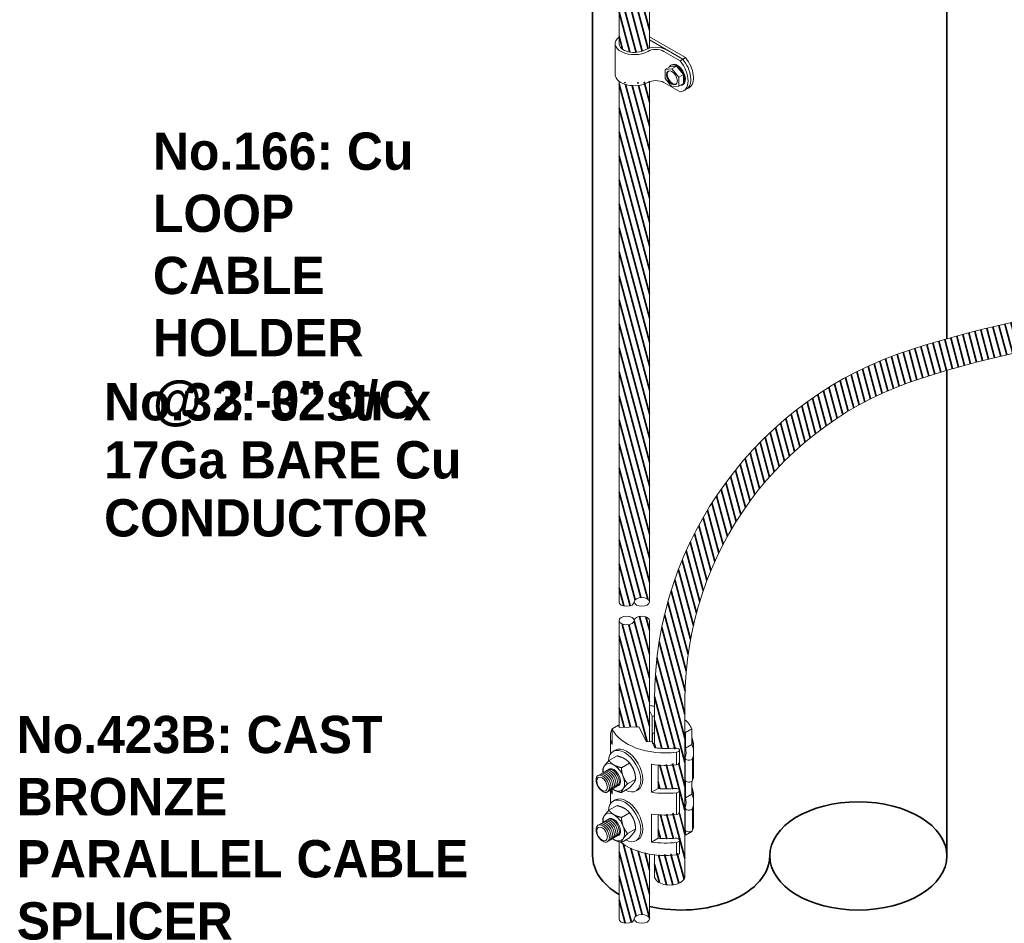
# Model space of a CAD drawing. Header units: inches. Extents: x 302 to 12790, y 497 to 13325.
# Tile 27 of 30: x 6972 to 7328, y 10692 to 11020. Entities that reach past the tile are written whole.
import ezdxf

# ---------------------------------------------------------------- set-up
doc = ezdxf.new("R2010")
doc.units = ezdxf.units.IN
doc.header["$MEASUREMENT"] = 0
doc.layers.add('E-DETL-MAST', color=253, linetype='Continuous', lineweight=35)
doc.styles.add('CIBT', font='cityb___.ttf')
pattern_1 = [(285, (-3480.381414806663, 7547.236209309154), (2.173333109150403, 0.5823428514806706), [])]

# ---------------------------------------------------------------- blocks, each defined once
blk = doc.blocks.new('207TS HEAD')
at = {"color": 0, "linetype": 'Continuous', "lineweight": 0, "extrusion": (3.885780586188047e-16, 0.81649658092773, 0.5773502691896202)}
for p, q in [((-4359.023462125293, 518.5383585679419), (-4360.242254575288, 517.0221601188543)), ((-4360.242254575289, 517.0221601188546), (-4359.389099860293, 516.5295910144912)), ((-4360.242254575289, 517.0221601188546), (-4360.242254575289, 515.3971035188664)), ((-4359.389099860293, 516.5295910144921), (-4358.170307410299, 518.0457894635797)), ((-4359.023462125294, 518.5383585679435), (-4358.170307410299, 518.0457894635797)), ((-4357.804669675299, 518.429500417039), (-4359.023462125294, 518.5383585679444)), ((-4358.170307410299, 518.0457894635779), (-4356.951514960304, 517.936931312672)), ((-4358.111161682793, 518.7749207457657), (-4357.989282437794, 518.7045537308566)), ((-4357.8046696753, 518.4295004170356), (-4356.951514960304, 517.936931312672)), ((-4356.951514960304, 517.936931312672), (-4356.951514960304, 516.3118747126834)), ((-4360.242254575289, 515.3971035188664), (-4359.389099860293, 514.9045344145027)), ((-4359.389099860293, 514.9045344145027), (-4359.389099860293, 516.5295910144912)), ((-4356.951514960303, 516.3118747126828), (-4358.170307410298, 514.7956762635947)), ((-4360.179521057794, 515.1924172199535), (-4360.057641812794, 515.1220502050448)), ((-4358.170307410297, 514.7956762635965), (-4359.389099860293, 514.9045344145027))]:
    blk.add_line(p, q, dxfattribs=at)
at = {"color": 0, "linetype": 'Continuous', "lineweight": 0}
for centre, major_axis, ratio, start_param, end_param in [((-4359.145341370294, 516.9836689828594), (1.034179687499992, 1.791251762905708), 0.5773502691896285, -3.392960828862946e-14, 0.7853981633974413), ((-4359.023462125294, 516.9133019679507), (1.034179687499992, 1.791251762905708), 0.5773502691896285, 5.905342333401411, 7.068583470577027), ((-4359.145341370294, 516.9836689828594), (1.034179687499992, 1.791251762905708), 0.5773502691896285, 0.7853981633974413, 3.141592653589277), ((-4359.023462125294, 516.9133019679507), (1.034179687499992, 1.791251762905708), 0.5773502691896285, 0.7853981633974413, 3.519435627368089), ((-4358.292186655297, 516.4910998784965), (0.6894531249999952, 1.194167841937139), 0.5773502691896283, 3.230096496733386, 6.194681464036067)]:
    blk.add_ellipse(centre, major_axis=major_axis, ratio=ratio, start_param=start_param, end_param=end_param, dxfattribs=at)
blk.add_ellipse((-4358.170307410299, 516.4207328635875), major_axis=(0.6894531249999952, 1.194167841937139), ratio=0.5773502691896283, dxfattribs=at)

msp = doc.modelspace()

# ---------------------------------------------------------------- hatches: boundary and pattern name
at = {"layer": 'E-DETL-MAST'}
h = msp.add_hatch(dxfattribs=at)
h.set_pattern_fill('ANSI31,_O', color=256, scale=17.99999999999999, angle=240)
h.set_pattern_definition(pattern_1)
edge = h.paths.add_edge_path()
edge.add_arc((7200.575132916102, 11033.33669493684), 2.250000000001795, 240.0000000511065, 248.9879163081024, ccw=False)
edge.add_line((7199.450132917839, 11031.38813777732), (7196.678018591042, 11032.98861872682))
edge.add_arc((7194.729461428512, 11025.71650438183), 7.528646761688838, 75.00000002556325, 104.9999999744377)
edge.add_line((7192.780904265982, 11032.98861872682), (7188.737112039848, 11035.32330325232))
edge.add_line((7188.737112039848, 11035.32330325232), (7188.737112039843, 11010.9478938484))
edge.add_ellipse((7194.25273703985, 11010.94789384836), major_axis=(-5.515624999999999, -3.612908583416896e-14), ratio=0.5773502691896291, start_angle=3.305329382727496e-14, end_angle=134.9999999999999)
edge.add_ellipse((7202.053008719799, 11006.44440489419), major_axis=(-5.515624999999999, -2.480047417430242e-14), ratio=0.577350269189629, start_angle=294.469800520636, end_angle=314.9999999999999, ccw=False)
edge.add_line((7199.768362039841, 11009.34282450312), (7199.768362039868, 11031.23630907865))
h = msp.add_hatch(dxfattribs=at)
h.set_pattern_fill('ANSI31,_O', color=256, scale=17.99999999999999, angle=240)
h.set_pattern_definition(pattern_1)
edge = h.paths.add_edge_path()
edge.add_ellipse((7202.053008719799, 10995.18568250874), major_axis=(4.136718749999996, 1.745218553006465e-14), ratio=0.5773502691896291, start_angle=123.5238979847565, end_angle=135)
edge.add_ellipse((7194.252737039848, 10999.68917146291), major_axis=(-6.894531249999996, -4.324774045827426e-14), ratio=0.5773502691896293, start_angle=36.86989764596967, end_angle=134.9999999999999, ccw=False)
edge.add_line((7188.737112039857, 10997.30083577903), (7188.737112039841, 10808.73859195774))
edge.add_ellipse((7191.494924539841, 10808.73859195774), major_axis=(-2.7578125, 1.11142865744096e-13), ratio=0.5773502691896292, start_angle=5.088887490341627e-14, end_angle=180)
edge.add_ellipse((7197.010549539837, 10808.73859195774), major_axis=(-2.7578125, -1.622747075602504e-14), ratio=0.5773502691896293, start_angle=180, end_angle=359.99999999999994, ccw=False)
edge.add_line((7199.768362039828, 10809.07767193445), (7199.768362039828, 10997.17673177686))
h = msp.add_hatch(dxfattribs=at)
h.set_pattern_fill('ANSI31,_O', color=256, scale=17.99999999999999, angle=240)
h.set_pattern_definition(pattern_1)
edge = h.paths.add_edge_path()
edge.add_arc((7334.826469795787, 10773.14895839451), 133.2357211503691, 107.5345085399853, 180)
edge.add_line((7201.590748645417, 10773.14895839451), (7201.590748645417, 10756.18308286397))
edge.add_line((7201.590748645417, 10756.18308286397), (7201.741883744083, 10755.89306039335))
edge.add_ellipse((7205.679452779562, 10765.63241175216), major_axis=(17.322509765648, -8.375470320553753e-11), ratio=0.5773502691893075, start_angle=256.8612844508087, end_angle=281.1097618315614)
edge.add_ellipse((7209.283012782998, 10755.03748661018), major_axis=(1.378906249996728, -6.666428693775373e-12), ratio=0.5773502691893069, start_angle=-1.3812950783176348e-11, end_angle=101.10976182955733, ccw=False)
edge.add_line((7210.661919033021, 10755.03748661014), (7210.661919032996, 10750.13642850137))
edge.add_ellipse((7209.283012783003, 10750.53399765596), major_axis=(1.378906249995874, -6.666505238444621e-12), ratio=0.5773502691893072, start_angle=281.1097618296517, end_angle=360.00000000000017, ccw=False)
edge.add_ellipse((7205.679452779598, 10761.12892279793), major_axis=(-20.08032226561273, 9.708767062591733e-11), ratio=0.5773502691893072, start_angle=81.97226515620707, end_angle=101.10976183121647, ccw=False)
edge.add_line((7202.875186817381, 10749.64915168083), (7202.875186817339, 10741.12683700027))
edge.add_ellipse((7205.679452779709, 10750.99607265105), major_axis=(-17.32250976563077, 8.375278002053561e-11), ratio=0.5773502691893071, start_angle=80.68363623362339, end_angle=101.1097618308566)
edge.add_ellipse((7209.283012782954, 10740.40114750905), major_axis=(1.378906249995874, -6.666505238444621e-12), ratio=0.5773502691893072, start_angle=-3.979039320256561e-13, end_angle=101.10976183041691, ccw=False)
edge.add_line((7210.66191903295, 10740.40114750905), (7210.66191903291, 10732.12247268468))
edge.add_ellipse((7209.283012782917, 10732.52004183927), major_axis=(1.378906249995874, -6.666505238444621e-12), ratio=0.5773502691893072, start_angle=281.10976182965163, end_angle=360.0000000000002, ccw=False)
edge.add_ellipse((7205.679452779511, 10743.11496698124), major_axis=(-20.08032226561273, 9.708767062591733e-11), ratio=0.5773502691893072, start_angle=81.97226515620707, end_angle=101.10976183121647, ccw=False)
edge.add_line((7202.875186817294, 10731.63519586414), (7202.875186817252, 10723.11288118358))
edge.add_ellipse((7205.679452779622, 10732.98211683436), major_axis=(-17.32250976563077, 8.375278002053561e-11), ratio=0.5773502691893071, start_angle=80.68363623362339, end_angle=101.1097618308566)
edge.add_ellipse((7209.283012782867, 10722.38719169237), major_axis=(1.378906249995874, -6.666505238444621e-12), ratio=0.5773502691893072, start_angle=-3.979039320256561e-13, end_angle=101.1097618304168, ccw=False)
edge.add_line((7210.661919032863, 10722.38719169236), (7210.661919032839, 10717.4861335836))
edge.add_ellipse((7209.283012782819, 10717.88370273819), major_axis=(1.378906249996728, -6.666428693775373e-12), ratio=0.5773502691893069, start_angle=281.10976183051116, end_angle=359.9999999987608, ccw=False)
edge.add_ellipse((7205.679452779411, 10728.47862788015), major_axis=(-20.08032226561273, 9.708767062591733e-11), ratio=0.5773502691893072, start_angle=78.2514218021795, end_angle=101.10976183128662, ccw=False)
edge.add_line((7201.590748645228, 10717.12812362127), (7201.590748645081, 10709.38582690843))
edge.add_ellipse((7207.106373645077, 10709.38582690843), major_axis=(-5.515624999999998, 2.666449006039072e-11), ratio=0.5773502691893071, start_angle=-1.526666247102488e-13, end_angle=180)
edge.add_line((7212.621998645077, 10709.3858269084), (7212.621998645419, 10773.14895839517))
edge.add_arc((7334.826469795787, 10773.14895839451), 122.2044711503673, 107.52432249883, 179.9999999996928, ccw=False)
edge.add_arc((7417.27579093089, 10517.53263352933), 390.7873086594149, 59.34576099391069, 107.7668250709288, ccw=False)
edge.add_line((7616.521048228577, 10853.71122900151), (7689.82638941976, 10811.38837053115))
edge.add_ellipse((7692.92591190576, 10815.96775554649), major_axis=(2.757812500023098, 4.776671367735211), ratio=0.577350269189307, start_angle=0, end_angle=180)
edge.add_line((7695.061485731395, 10821.10367658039), (7662.618449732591, 10839.83467214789))
edge.add_line((7662.618449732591, 10839.83467214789), (7662.291715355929, 10839.84879654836))
edge.add_ellipse((7668.757456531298, 10831.56908605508), major_axis=(-8.661254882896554, -15.00173351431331), ratio=0.5773502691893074, start_angle=256.8612844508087, end_angle=281.1097618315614)
edge.add_ellipse((7657.780202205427, 10833.74577411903), major_axis=(-0.6894531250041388, -1.194167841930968), ratio=0.5773502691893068, start_angle=-4.320099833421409e-12, end_angle=101.10976182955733, ccw=False)
edge.add_line((7657.090749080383, 10832.55160627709), (7652.846308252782, 10835.0021353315))
edge.add_ellipse((7653.880066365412, 10835.99751859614), major_axis=(-0.6894531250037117, -1.194167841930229), ratio=0.5773502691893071, start_angle=281.1097618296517, end_angle=360.00000000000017, ccw=False)
edge.add_ellipse((7664.857320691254, 10833.82083053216), major_axis=(10.04016113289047, 17.39006919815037), ratio=0.5773502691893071, start_angle=81.97226515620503, end_angle=101.10976183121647, ccw=False)
edge.add_line((7656.317680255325, 10841.98928165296), (7648.937139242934, 10846.25043899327))
edge.add_ellipse((7656.082015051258, 10838.8872556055), major_axis=(8.661254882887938, 15.00173351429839), ratio=0.5773502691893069, start_angle=80.68363623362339, end_angle=101.1097618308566)
edge.add_ellipse((7645.104760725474, 10841.06394366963), major_axis=(-0.6894531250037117, -1.194167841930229), ratio=0.5773502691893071, start_angle=3.410605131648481e-12, end_angle=101.10976183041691, ccw=False)
edge.add_line((7644.41530760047, 10839.8697758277), (7637.24576489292, 10844.00911323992))
edge.add_ellipse((7638.27952300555, 10845.00449650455), major_axis=(-0.6894531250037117, -1.194167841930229), ratio=0.5773502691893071, start_angle=281.10976182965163, end_angle=360.0000000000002, ccw=False)
edge.add_ellipse((7649.256777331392, 10842.82780844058), major_axis=(10.04016113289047, 17.39006919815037), ratio=0.5773502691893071, start_angle=81.97226515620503, end_angle=101.10976183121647, ccw=False)
edge.add_line((7640.717136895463, 10850.99625956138), (7633.336595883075, 10855.25741690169))
edge.add_ellipse((7640.4814716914, 10847.89423351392), major_axis=(8.661254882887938, 15.00173351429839), ratio=0.5773502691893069, start_angle=80.68363623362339, end_angle=101.1097618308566)
edge.add_ellipse((7629.504217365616, 10850.07092157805), major_axis=(-0.6894531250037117, -1.194167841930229), ratio=0.5773502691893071, start_angle=-9.208633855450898e-12, end_angle=101.1097618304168, ccw=False)
edge.add_line((7628.814764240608, 10848.87675373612), (7624.570323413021, 10851.32728279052))
edge.add_ellipse((7625.604081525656, 10852.32266605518), major_axis=(-0.6894531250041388, -1.194167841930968), ratio=0.5773502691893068, start_angle=281.10976183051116, end_angle=359.9999999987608, ccw=False)
edge.add_ellipse((7636.581335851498, 10850.14597799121), major_axis=(10.04016113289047, 17.39006919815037), ratio=0.5773502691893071, start_angle=78.25142180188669, end_angle=101.10976183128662, ccw=False)
edge.add_line((7628.795862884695, 10859.36215176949), (7622.090837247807, 10863.23330012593))
edge.add_arc((7417.27579093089, 10517.53263352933), 401.818558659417, 59.35480410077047, 107.7635450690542)
h = msp.add_hatch(dxfattribs=at)
h.set_pattern_fill('ANSI31,_O', color=256, scale=17.99999999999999, angle=240)
h.set_pattern_definition(pattern_1)
edge = h.paths.add_edge_path()
edge.add_line((7199.768362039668, 10758.11659770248), (7198.686725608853, 10758.09757526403))
edge.add_line((7198.686725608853, 10758.09757526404), (7195.905802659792, 10763.43405998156))
edge.add_line((7195.905802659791, 10763.43405998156), (7195.42099299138, 10763.42553376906))
edge.add_line((7195.42099299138, 10763.42553376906), (7188.830612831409, 10763.30963059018))
edge.add_ellipse((7205.679452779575, 10765.63241175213), major_axis=(-17.32250976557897, 8.374989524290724e-11), ratio=0.5773502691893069, start_angle=12.02591346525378, end_angle=13.42965006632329, ccw=False)
edge.add_line((7188.737112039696, 10763.54863034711), (7188.737112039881, 10802.00270556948))
edge.add_ellipse((7191.494924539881, 10802.00270556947), major_axis=(-2.757812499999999, 1.333224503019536e-11), ratio=0.5773502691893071, start_angle=2.544443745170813e-13, end_angle=179.9999999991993)
edge.add_ellipse((7197.010549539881, 10802.00270556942), major_axis=(-2.757812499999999, -1.333331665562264e-11), ratio=0.5773502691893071, start_angle=180.0000000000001, end_angle=359.9998285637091, ccw=False)
edge.add_line((7199.768362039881, 10802.00270556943), (7199.768362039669, 10758.11659770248))
h = msp.add_hatch(dxfattribs=at)
h.set_pattern_fill('ANSI31,_O', color=256, scale=17.99999999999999, angle=240)
h.set_pattern_definition(pattern_1)
edge = h.paths.add_edge_path()
edge.add_ellipse((7197.010549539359, 10693.91897066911), major_axis=(-2.757812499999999, 1.333224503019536e-11), ratio=0.5773502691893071, start_angle=180.0000000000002, end_angle=360)
edge.add_ellipse((7191.494924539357, 10693.91897066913), major_axis=(-2.757812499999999, 1.333224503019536e-11), ratio=0.5773502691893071, start_angle=0, end_angle=179.9999999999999, ccw=False)
edge.add_line((7188.737112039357, 10693.91897066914), (7188.737112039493, 10721.8866411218))
edge.add_spline(control_points=[(7188.737112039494, 10721.88664112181), (7189.042559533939, 10721.79392187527), (7189.380618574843, 10721.70693813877)], knot_values=[0.2581070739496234, 0.2581070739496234, 0.2581070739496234, 0.2878549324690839, 0.2878549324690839, 0.2878549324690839], weights=[1.014626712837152, 1.010983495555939, 1.00428950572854], degree=2, periodic=0)
edge.add_ellipse((7205.679452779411, 10728.47862788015), major_axis=(-20.08032226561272, 9.708989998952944e-11), ratio=0.5773502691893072, start_angle=35.73941504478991, end_angle=72.8800981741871)
edge.add_line((7199.768362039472, 10717.39894153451), (7199.768362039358, 10693.91897066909))

# ---------------------------------------------------------------- linework, layer by layer
at = {"layer": 'E-DETL-MAST', "ltscale": 3425}
for p, q in [((7179.185624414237, 10716.73471939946), (7179.185624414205, 11142.97300460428)), ((7307.435530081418, 11040.81194797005), (7307.435530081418, 10904.04689093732)), ((7307.435530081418, 10892.5657490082), (7307.435530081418, 10716.73471939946))]:
    msp.add_line(p, q, dxfattribs=at)
at = {"layer": 'E-DETL-MAST', "color": 0, "linetype": 'Continuous', "lineweight": 0, "extrusion": (0.7071067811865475, -0.4082482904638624, 0.5773502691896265)}
for p, q in [((7188.737112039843, 11010.94789384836), (7188.737112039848, 11035.32330325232)), ((7199.768362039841, 11009.34282450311), (7199.768362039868, 11031.23630907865)), ((7187.358205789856, 11010.94789384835), (7187.358205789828, 10999.68917146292)), ((7212.778382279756, 11005.88146877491), (7199.768362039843, 11013.39280746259)), ((7199.768362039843, 11012.26693522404), (7211.803348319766, 11005.31853265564)), ((7204.978110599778, 11008.13321325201), (7210.828314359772, 11004.75559653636)), ((7211.803348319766, 11005.31853265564), (7205.953144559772, 11008.69614937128)), ((7210.828314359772, 11004.75559653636), (7211.803348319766, 11005.31853265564)), ((7211.803348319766, 11005.31853265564), (7212.778382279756, 11005.88146877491)), ((7188.737112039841, 10808.73859195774), (7188.737112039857, 10997.30083577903)), ((7199.768362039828, 10808.73859195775), (7199.768362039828, 10997.17673177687)), ((7204.978110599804, 10996.87449086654), (7210.828314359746, 10993.49687415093)), ((7213.110158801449, 10994.42338334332), (7212.135124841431, 10993.86044722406)), ((7214.085192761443, 10994.9863194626), (7213.110158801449, 10994.42338334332))]:
    msp.add_line(p, q, dxfattribs=at)
at = {"layer": 'E-DETL-MAST', "color": 0, "linetype": 'Continuous', "lineweight": 0, "extrusion": (-0.7071067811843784, -0.408248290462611, 0.5773502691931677)}
for p, q in [((7188.737112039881, 10802.00270556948), (7188.737112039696, 10763.54863034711)), ((7199.768362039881, 10802.00270556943), (7199.768362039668, 10758.11659770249)), ((7200.785944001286, 10767.36214221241), (7199.768362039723, 10769.31484305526)), ((7201.590748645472, 10767.37629608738), (7200.785944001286, 10767.36214221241)), ((7200.785944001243, 10758.35516430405), (7200.785944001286, 10767.36214221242)), ((7186.245171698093, 10762.71533209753), (7188.572631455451, 10764.05909161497)), ((7186.245171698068, 10757.0859709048), (7186.245171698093, 10762.71533209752)), ((7188.830612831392, 10763.30963059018), (7195.905802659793, 10763.43405998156)), ((7195.42099299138, 10763.42553376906), (7195.905802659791, 10763.43405998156)), ((7195.905802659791, 10763.43405998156), (7198.686725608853, 10758.09757526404)), ((7201.590748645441, 10761.18399877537), (7200.877965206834, 10761.17146325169)), ((7200.877965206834, 10761.17146325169), (7200.877965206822, 10758.35678265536)), ((7215.116537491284, 10762.77760739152), (7212.789077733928, 10761.43384787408)), ((7212.789077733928, 10761.43384787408), (7212.789077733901, 10755.80448668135)), ((7215.116537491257, 10757.14824619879), (7215.116537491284, 10762.77760739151)), ((7185.59913051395, 10753.6203725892), (7185.599130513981, 10760.0030505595)), ((7198.686725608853, 10758.09757526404), (7200.575765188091, 10758.13079727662)), ((7200.575765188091, 10758.13079727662), (7201.741883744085, 10755.89306039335)), ((7200.785944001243, 10758.35516430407), (7200.877965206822, 10758.35678265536)), ((7200.806578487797, 10758.3155675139), (7200.785944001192, 10758.35516430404)), ((7200.877965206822, 10758.35678265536), (7200.806578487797, 10758.31556751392)), ((7200.806578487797, 10758.3155675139), (7200.806578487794, 10757.6878753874)), ((7200.990118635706, 10757.33566886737), (7201.590748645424, 10757.68244276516)), ((7187.34380198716, 10755.02974753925), (7186.612526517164, 10754.6075454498)), ((7209.548713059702, 10749.75280501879), (7209.548713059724, 10754.25629397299)), ((7210.661919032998, 10750.53399765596), (7210.661919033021, 10755.03748661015)), ((7212.789077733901, 10755.80448668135), (7215.116537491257, 10757.14824619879)), ((7215.762578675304, 10746.35006087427), (7215.762578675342, 10754.23116654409)), ((7185.084881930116, 10751.27579621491), (7188.009983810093, 10752.96460457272)), ((7189.588370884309, 10748.67570565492), (7192.513472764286, 10750.36451401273)), ((7191.828127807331, 10751.14739634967), (7191.743970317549, 10751.22395797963)), ((7212.654298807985, 10744.26954453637), (7212.654298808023, 10752.15065020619)), ((7215.386270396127, 10744.11614241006), (7215.386270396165, 10751.99724807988)), ((7200.55402211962, 10749.91956208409), (7200.554022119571, 10739.78671193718)), ((7202.875186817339, 10741.12683700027), (7202.875186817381, 10749.64915168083)), ((7191.840115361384, 10742.87217142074), (7194.765217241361, 10744.56097977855)), ((7194.497187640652, 10746.52444910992), (7194.515293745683, 10746.44136603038)), ((7212.789077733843, 10743.9262615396), (7212.789077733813, 10737.79053086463)), ((7215.11653749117, 10739.13429038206), (7215.116537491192, 10743.77700916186)), ((7185.599130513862, 10735.60641677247), (7185.599130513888, 10740.48855878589)), ((7186.245171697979, 10739.07201508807), (7186.245171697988, 10740.86155083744)), ((7189.588370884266, 10739.66872774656), (7192.513472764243, 10741.35753610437)), ((7195.61723948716, 10740.69973343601), (7194.885964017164, 10740.27753134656)), ((7200.554022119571, 10739.78671193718), (7202.875186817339, 10741.12683700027)), ((7210.661919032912, 10732.52004183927), (7210.66191903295, 10740.40114750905)), ((7187.343801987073, 10737.01579172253), (7186.612526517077, 10736.59358963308)), ((7209.548713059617, 10731.7388492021), (7209.548713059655, 10739.61995487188)), ((7212.789077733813, 10737.79053086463), (7215.11653749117, 10739.13429038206)), ((7215.762578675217, 10728.33610505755), (7215.762578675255, 10736.21721072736)), ((7185.084881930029, 10733.26184039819), (7188.009983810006, 10734.950648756)), ((7191.828127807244, 10733.13344053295), (7191.743970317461, 10733.21000216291)), ((7212.654298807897, 10726.25558871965), (7212.654298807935, 10734.13669438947)), ((7215.386270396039, 10726.10218659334), (7215.386270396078, 10733.98329226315)), ((7189.588370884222, 10730.66174983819), (7192.513472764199, 10732.350558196)), ((7200.554022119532, 10731.9056062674), (7200.554022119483, 10721.77275612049)), ((7202.875186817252, 10723.11288118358), (7202.875186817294, 10731.63519586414)), ((7191.840115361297, 10724.85821560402), (7194.765217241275, 10726.54702396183)), ((7194.497187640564, 10728.51049329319), (7194.515293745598, 10728.42741021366)), ((7212.789077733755, 10725.91230572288), (7212.789077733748, 10724.28006400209)), ((7212.789077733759, 10724.28006400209), (7215.116537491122, 10725.62382351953)), ((7215.116537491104, 10725.62382351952), (7215.116537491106, 10725.76305334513)), ((7188.737112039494, 10721.88664112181), (7188.737112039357, 10693.91897066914)), ((7189.588370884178, 10721.65477192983), (7192.513472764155, 10723.34358028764)), ((7195.617239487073, 10722.68577761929), (7194.885964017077, 10722.26357552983)), ((7200.554022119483, 10721.77275612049), (7202.875186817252, 10723.11288118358)), ((7210.661919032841, 10717.88370273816), (7210.661919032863, 10722.38719169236)), ((7209.548713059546, 10717.10251010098), (7209.548713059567, 10721.60599905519)), ((7199.768362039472, 10717.39894153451), (7199.768362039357, 10693.91897066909)), ((7201.590748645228, 10717.12812362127), (7201.590748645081, 10709.38582690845))]:
    msp.add_line(p, q, dxfattribs=at)
at = {"layer": 'E-DETL-MAST', "ltscale": 3425}
for points in [[(7188.468615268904, 10999.96386388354, 0, 6.003827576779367, 0), (7178.81109733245, 10990.30634594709, 0, 0, 0), (7160.617114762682, 10972.11236337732, 0, 0, 0), (7136.391750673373, 10972.11236337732, 0, 0, 0)], [(7188.468615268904, 10851.7579078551, 0, 6.003827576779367, 0), (7178.81109733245, 10861.41542579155, 0, 0, 0), (7160.617114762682, 10879.60940836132, 0, 0, 0), (7136.391750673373, 10879.60940836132, 0, 0, 0)], [(7184.779058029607, 10734.52226816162, 0, 6.003827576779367, 0), (7175.121540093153, 10744.17978609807, 0, 0, 0), (7156.927557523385, 10762.37376866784, 0, 0, 0), (7132.702193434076, 10762.37376866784, 0, 0, 0)]]:
    msp.add_lwpolyline(points, format="xyseb", dxfattribs=at)
at = {"layer": 'E-DETL-MAST', "color": 0, "linetype": 'Continuous', "lineweight": 0}
for points in [[(7201.590748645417, 10756.18308286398), (7201.590748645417, 10773.14895839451, -0.3271666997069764), (7294.685190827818, 10900.19397054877, -0.214421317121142), (7622.090837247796, 10863.23330012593), (7628.795862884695, 10859.36215176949)], [(7212.621998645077, 10709.3858269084), (7212.621998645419, 10773.14895839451, -0.3272159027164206), (7298.029404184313, 10889.68182385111, -0.2144775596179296), (7616.521048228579, 10853.71122900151), (7690.168099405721, 10811.19108417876)]]:
    msp.add_lwpolyline(points, format="xyb", dxfattribs=at)
for centre in [(7205.68854242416, 10756.06774563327), (7205.688542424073, 10738.05378981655)]:
    msp.add_arc(centre, 10.06601562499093, 354.4371236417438, 20.50912953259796, dxfattribs=at)
for centre, major_axis, ratio, start_param, end_param in [((7194.25273703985, 11010.94789384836), (-6.894531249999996, -4.324774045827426e-14), 0.5773502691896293, 5.639684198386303, 8.63937979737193), ((7194.25273703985, 11010.94789384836), (-5.515624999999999, -3.612908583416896e-14), 0.5773502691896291, 5.768888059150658e-16, 2.356194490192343), ((7202.053008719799, 11006.44440489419), (-5.515624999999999, -2.480047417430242e-14), 0.577350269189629, 3.92699081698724, 5.497787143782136), ((7202.053008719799, 11006.44440489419), (4.136718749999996, 1.745218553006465e-14), 0.5773502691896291, 0.7853981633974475, 2.356194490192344), ((7208.228223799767, 11000.62739832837), (3.906901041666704, -6.766951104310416), 0.5773502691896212, 5.987744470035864, 8.1494224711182), ((7209.203257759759, 11001.19033444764), (3.906901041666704, -6.766951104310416), 0.5773502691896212, 2.874463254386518e-16, 1.866237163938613), ((7209.203257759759, 11001.19033444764), (3.906901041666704, -6.766951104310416), 0.5773502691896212, 2.874463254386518e-16, 1.866237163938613), ((7210.178291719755, 11001.75327056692), (3.906901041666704, -6.766951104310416), 0.5773502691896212, -5.748926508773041e-16, 1.866237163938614), ((7194.252737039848, 10999.68917146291), (-6.894531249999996, -4.324774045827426e-14), 0.5773502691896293, -3.692088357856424e-16, 2.356194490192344), ((7202.053008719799, 10995.18568250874), (4.136718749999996, 1.745218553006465e-14), 0.5773502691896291, 0.7853981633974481, 2.356194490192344), ((7197.010549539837, 10808.73859195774), (-2.7578125, -1.622747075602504e-14), 0.5773502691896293, 3.141592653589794, 6.283185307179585), ((7197.010549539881, 10802.00270556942), (-2.757812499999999, -1.333331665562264e-11), 0.5773502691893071, 3.141592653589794, 6.283185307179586), ((7184.035230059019, 10743.56619991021), (1.714725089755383, -2.969990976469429), 0.577350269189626, -0.1777106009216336, 3.319303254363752), ((7184.641476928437, 10743.91621670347), (1.714725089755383, -2.969990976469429), 0.577350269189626, -0.1777106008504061, 3.319303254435), ((7185.247723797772, 10744.26623349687), (1.714725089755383, -2.969990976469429), 0.577350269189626, -0.1777106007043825, 3.319303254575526), ((7185.853970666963, 10744.61625029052), (1.714725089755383, -2.969990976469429), 0.577350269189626, -0.1777106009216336, 3.319303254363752), ((7186.460217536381, 10744.96626708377), (1.714725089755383, -2.969990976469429), 0.577350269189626, -0.1777106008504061, 3.319303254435), ((7187.066464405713, 10745.31628387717), (1.714725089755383, -2.969990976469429), 0.577350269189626, 3.163884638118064, 3.319303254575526), ((7183.428983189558, 10743.21618311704), (1.714725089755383, -2.969990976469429), 0.577350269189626, -0.1777106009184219, 3.319303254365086), ((7187.066464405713, 10745.31628387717), (1.714725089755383, -2.969990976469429), 0.577350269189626, -0.1777106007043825, -0.0222919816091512), ((7184.64147692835, 10725.90226088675), (1.714725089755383, -2.969990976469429), 0.577350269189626, -0.1777106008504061, 3.319303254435), ((7185.247723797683, 10726.25227768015), (1.714725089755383, -2.969990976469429), 0.577350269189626, -0.1777106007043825, 3.319303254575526), ((7185.853970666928, 10726.6022944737), (1.714725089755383, -2.969990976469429), 0.577350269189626, -0.1777106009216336, 3.319303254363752), ((7186.460217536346, 10726.95231126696), (1.714725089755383, -2.969990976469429), 0.577350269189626, -0.1777106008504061, 3.319303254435), ((7187.066464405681, 10727.30232806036), (1.714725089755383, -2.969990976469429), 0.577350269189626, 3.163884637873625, 3.319303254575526), ((7183.42898318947, 10725.20222730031), (1.714725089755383, -2.969990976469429), 0.577350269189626, -0.1777106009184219, 3.319303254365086), ((7184.035230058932, 10725.55224409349), (1.714725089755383, -2.969990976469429), 0.577350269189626, -0.1777106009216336, 3.319303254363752), ((7187.066464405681, 10727.30232806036), (1.714725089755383, -2.969990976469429), 0.577350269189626, -0.1777106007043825, -0.02229198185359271)]:
    msp.add_ellipse(centre, major_axis=major_axis, ratio=ratio, start_param=start_param, end_param=end_param, dxfattribs=at)
at = {"layer": 'E-DETL-MAST', "color": 0, "linetype": 'Continuous', "lineweight": 0, "extrusion": (1.110223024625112e-16, -1.110223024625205e-16, -1)}
for centre in [(7191.494924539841, 10808.73859195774), (7197.010549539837, 10808.73859195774)]:
    msp.add_ellipse(centre, major_axis=(-2.7578125, 1.11142865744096e-13), ratio=0.5773502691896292, start_param=3.141592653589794, end_param=6.283185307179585, dxfattribs=at)
at = {"layer": 'E-DETL-MAST', "color": 0, "linetype": 'Continuous', "lineweight": 0, "extrusion": (5.55111512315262e-17, 5.551115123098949e-17, -1)}
for centre in [(7191.494924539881, 10802.00270556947), (7197.010549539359, 10693.91897066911)]:
    msp.add_ellipse(centre, major_axis=(-2.757812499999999, 1.333224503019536e-11), ratio=0.5773502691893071, dxfattribs=at)
at = {"layer": 'E-DETL-MAST', "color": 0, "linetype": 'Continuous', "lineweight": 0, "extrusion": (5.551115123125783e-17, -2.683846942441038e-28, -1)}
for centre, major_axis, start_param, end_param in [((7195.682256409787, 10759.8605277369), (20.08032226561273, -9.708767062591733e-11), 4.917308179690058, 5.011052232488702), ((7195.682256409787, 10759.8605277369), (20.08032226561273, -9.708767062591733e-11), 5.716339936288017, 6.028835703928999), ((7205.679452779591, 10765.63241175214), (-20.08032226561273, 9.708767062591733e-11), 4.518487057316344, 6.028835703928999), ((7205.679452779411, 10728.47862788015), (-20.08032226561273, 9.708767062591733e-11), 4.518487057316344, 5.659414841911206)]:
    msp.add_ellipse(centre, major_axis=major_axis, ratio=0.5773502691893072, start_param=start_param, end_param=end_param, dxfattribs=at)
at = {"layer": 'E-DETL-MAST', "color": 0, "linetype": 'Continuous', "lineweight": 0, "extrusion": (1.665334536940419e-16, 5.551115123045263e-17, -1)}
for centre, major_axis, start_param, end_param in [((7205.679452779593, 10760.0030505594), (20.08032226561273, -9.708767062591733e-11), 2.887243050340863, 3.335494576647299), ((7195.68225640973, 10754.23116654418), (-20.08032226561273, 9.708767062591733e-11), 2.887243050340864, 3.335494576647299), ((7205.679452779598, 10761.12892279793), (-20.08032226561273, 9.708767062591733e-11), 4.518487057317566, 4.970491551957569), ((7195.682256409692, 10746.35006087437), (20.08032226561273, -9.708767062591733e-11), -2.321341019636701e-16, 0.1939019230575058), ((7205.679452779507, 10741.98909474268), (20.08032226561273, -9.708767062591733e-11), 2.887243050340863, 3.019323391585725), ((7205.679452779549, 10750.99607265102), (20.08032226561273, -9.708767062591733e-11), 1.376894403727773, 1.828898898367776), ((7195.682256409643, 10736.21721072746), (-20.08032226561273, 9.708767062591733e-11), 2.887243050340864, 3.335494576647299), ((7205.679452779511, 10743.11496698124), (-20.08032226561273, 9.708767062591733e-11), 4.518487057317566, 4.970491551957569), ((7195.682256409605, 10728.33610505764), (20.08032226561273, -9.708767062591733e-11), -4.642682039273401e-16, 0.1939019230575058), ((7205.679452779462, 10732.98211683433), (20.08032226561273, -9.708767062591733e-11), 1.376894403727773, 1.828898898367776)]:
    msp.add_ellipse(centre, major_axis=major_axis, ratio=0.5773502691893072, start_param=start_param, end_param=end_param, dxfattribs=at)
at = {"layer": 'E-DETL-MAST', "color": 0, "linetype": 'Continuous', "lineweight": 0, "extrusion": (1.665334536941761e-16, 8.326672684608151e-17, -1)}
for centre, major_axis, start_param, end_param in [((7187.328504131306, 10762.0835668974), (-1.378906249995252, 6.666658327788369e-12), 0.1939019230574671, 0.6670564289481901), ((7214.033205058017, 10752.15065020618), (1.378906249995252, -6.666658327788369e-12), 0.1939019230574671, 3.335494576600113), ((7214.033205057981, 10744.26954453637), (-1.378906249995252, 6.666658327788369e-12), 3.33549457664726, 6.283185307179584), ((7214.033205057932, 10734.13669438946), (1.378906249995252, -6.666658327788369e-12), 0.1939019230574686, 3.335494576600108), ((7214.033205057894, 10726.25558871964), (-1.378906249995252, 6.666658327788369e-12), 3.33549457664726, 6.283185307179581)]:
    msp.add_ellipse(centre, major_axis=major_axis, ratio=0.5773502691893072, start_param=start_param, end_param=end_param, dxfattribs=at)
at = {"layer": 'E-DETL-MAST', "color": 0, "linetype": 'Continuous', "lineweight": 0, "extrusion": (5.55111512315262e-17, 5.551115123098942e-17, -1)}
for centre, major_axis, start_param, end_param in [((7205.679452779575, 10765.63241175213), (-17.32250976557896, 8.375181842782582e-11), 6.048793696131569, 6.125215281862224), ((7195.682256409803, 10759.8605277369), (17.32250976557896, -8.375181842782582e-11), 6.072574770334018, 6.125215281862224), ((7195.682256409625, 10722.70674386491), (17.32250976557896, -8.375181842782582e-11), 6.072574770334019, 6.125215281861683)]:
    msp.add_ellipse(centre, major_axis=major_axis, ratio=0.5773502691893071, start_param=start_param, end_param=end_param, dxfattribs=at)
at = {"layer": 'E-DETL-MAST', "color": 0, "linetype": 'Continuous', "lineweight": 0, "extrusion": (1.650000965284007e-16, -6.374394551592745e-17, -1)}
for centre, start_param, end_param in [((7210.368705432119, 10758.76983900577), 5.014228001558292, 5.497787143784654), ((7210.368705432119, 10758.76983900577), 5.497787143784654, 5.593679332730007), ((7210.36870543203, 10740.75588318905), 5.014228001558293, 5.497787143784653), ((7210.36870543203, 10740.75588318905), 5.497787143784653, 5.593679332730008)]:
    msp.add_ellipse(centre, major_axis=(3.791992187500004, -6.567923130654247), ratio=0.577350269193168, start_param=start_param, end_param=end_param, dxfattribs=at)
at = {"layer": 'E-DETL-MAST', "color": 0, "linetype": 'Continuous', "lineweight": 0, "extrusion": (9.080657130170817e-17, -4.625929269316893e-17, -1)}
for centre, start_param, end_param in [((7190.749245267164, 10747.44253839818), 5.537407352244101, 10.15718053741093), ((7191.48052073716, 10747.86474048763), 2.684545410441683e-16, 3.141592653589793), ((7190.749245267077, 10729.42858258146), 5.537407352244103, 10.15718053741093), ((7191.480520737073, 10729.85078467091), 2.684545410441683e-16, 3.141592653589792)]:
    msp.add_ellipse(centre, major_axis=(-4.136718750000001, 7.16500705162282), ratio=0.5773502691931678, start_param=start_param, end_param=end_param, dxfattribs=at)
at = {"layer": 'E-DETL-MAST', "color": 0, "linetype": 'Continuous', "lineweight": 0, "extrusion": (5.551115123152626e-17, 5.551115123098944e-17, -1)}
msp.add_ellipse((7205.679452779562, 10765.63241175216), major_axis=(17.322509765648, -8.375470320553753e-11), ratio=0.5773502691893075, start_param=1.376894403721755, end_param=1.800110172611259, dxfattribs=at)
at = {"layer": 'E-DETL-MAST', "color": 0, "linetype": 'Continuous', "lineweight": 0, "extrusion": (5.551115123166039e-17, 8.326672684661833e-17, -1)}
for centre, start_param, end_param in [((7209.283012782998, 10755.03748661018), 4.518487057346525, 7.660079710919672), ((7209.283012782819, 10717.88370273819), 2.16279459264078e-11, 1.376894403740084)]:
    msp.add_ellipse(centre, major_axis=(1.378906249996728, -6.666428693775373e-12), ratio=0.5773502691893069, start_param=start_param, end_param=end_param, dxfattribs=at)
at = {"layer": 'E-DETL-MAST', "color": 0, "linetype": 'Continuous', "lineweight": 0, "extrusion": (2.220446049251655e-16, 2.775557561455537e-17, -1)}
for centre in [(7195.682256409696, 10754.23116654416), (7195.682256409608, 10736.21721072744)]:
    msp.add_ellipse(centre, major_axis=(17.32250976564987, -8.375181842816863e-11), ratio=0.5773502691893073, start_param=6.125215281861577, end_param=6.477087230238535, dxfattribs=at)
at = {"layer": 'E-DETL-MAST', "color": 0, "linetype": 'Continuous', "lineweight": 0, "extrusion": (1.047357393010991e-16, 4.063698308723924e-17, -1)}
for centre, start_param, end_param in [((7186.849109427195, 10745.1907939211), 2.879793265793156, 3.926990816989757), ((7190.749245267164, 10747.44253839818), 4.207273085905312, 4.974188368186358), ((7186.849109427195, 10745.1907939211), 2.245927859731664, 2.879793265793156), ((7186.849109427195, 10745.1907939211), 3.926990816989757, 4.974188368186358), ((7190.749245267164, 10747.44253839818), 4.974188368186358, 5.217504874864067), ((7186.849109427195, 10745.1907939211), 4.974188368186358, 6.02138591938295), ((7186.849109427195, 10745.1907939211), 0.7853981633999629, 0.8956647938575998), ((7186.849109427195, 10745.1907939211), 6.02138591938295, 7.068583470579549), ((7190.749245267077, 10729.42858258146), 4.207273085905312, 4.974188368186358), ((7186.849109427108, 10727.17683810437), 2.245927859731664, 2.879793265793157), ((7186.849109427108, 10727.17683810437), 2.879793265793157, 3.926990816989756), ((7186.849109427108, 10727.17683810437), 3.926990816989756, 4.974188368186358), ((7190.749245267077, 10729.42858258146), 4.974188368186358, 5.217504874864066), ((7186.849109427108, 10727.17683810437), 4.974188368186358, 6.021385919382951), ((7186.849109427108, 10727.17683810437), 0.7853981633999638, 0.8956647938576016), ((7186.849109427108, 10727.17683810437), 6.021385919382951, 7.06858347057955)]:
    msp.add_ellipse(centre, major_axis=(2.757812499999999, -4.776671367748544), ratio=0.5773502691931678, start_param=start_param, end_param=end_param, dxfattribs=at)
at = {"layer": 'E-DETL-MAST', "color": 0, "linetype": 'Continuous', "lineweight": 0, "extrusion": (1.110223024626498e-16, 2.775557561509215e-17, -1)}
for centre, start_param, end_param in [((7209.283012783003, 10750.53399765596), -3.076740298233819e-15, 1.376894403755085), ((7209.283012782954, 10740.40114750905), 4.518487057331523, 7.66007971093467), ((7209.283012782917, 10732.52004183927), -4.230517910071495e-15, 1.376894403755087), ((7209.283012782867, 10722.38719169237), 4.518487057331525, 7.660079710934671)]:
    msp.add_ellipse(centre, major_axis=(1.378906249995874, -6.666505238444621e-12), ratio=0.5773502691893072, start_param=start_param, end_param=end_param, dxfattribs=at)
at = {"layer": 'E-DETL-MAST', "color": 0, "linetype": 'Continuous', "lineweight": 0, "extrusion": (1.431949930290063e-16, -2.597639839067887e-17, -1)}
for centre, start_param, end_param in [((7186.849109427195, 10745.1907939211), 3.00551517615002, 5.497787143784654), ((7186.849109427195, 10745.1907939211), 5.497787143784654, 6.419262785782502), ((7186.849109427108, 10727.17683810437), 3.005515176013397, 5.497787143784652), ((7186.849109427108, 10727.17683810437), 5.497787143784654, 6.419262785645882)]:
    msp.add_ellipse(centre, major_axis=(1.723632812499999, -2.98541960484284), ratio=0.5773502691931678, start_param=start_param, end_param=end_param, dxfattribs=at)
at = {"layer": 'E-DETL-MAST', "color": 0, "linetype": 'Continuous', "lineweight": 0}
for centre, major_axis, ratio in [((7182.822736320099, 10742.86616632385), (-1.714725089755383, 2.969990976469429), 0.5773502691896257), ((7182.580237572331, 10742.72615960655), (-1.371780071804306, 2.375992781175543), 0.5773502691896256), ((7182.82273632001, 10724.85221050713), (-1.714725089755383, 2.969990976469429), 0.5773502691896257), ((7182.580237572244, 10724.71220378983), (-1.371780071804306, 2.375992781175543), 0.5773502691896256)]:
    msp.add_ellipse(centre, major_axis=major_axis, ratio=ratio, dxfattribs=at)
at = {"layer": 'E-DETL-MAST', "color": 0, "linetype": 'Continuous', "lineweight": 0, "extrusion": (1.110223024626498e-16, 2.775557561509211e-17, -1)}
for centre in [(7205.679452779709, 10750.99607265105), (7205.679452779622, 10732.98211683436)]:
    msp.add_ellipse(centre, major_axis=(-17.32250976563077, 8.375278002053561e-11), ratio=0.5773502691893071, start_param=4.518487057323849, end_param=4.874990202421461, dxfattribs=at)
at = {"layer": 'E-DETL-MAST', "ltscale": 3425}
msp.add_ellipse((7275.373053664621, 10716.73471939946), major_axis=(32.06247641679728, 0), ratio=0.6116703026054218, dxfattribs=at)
for start_param, end_param in [(0, 0.7924573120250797), (1.204625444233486, 3.141592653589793)]:
    msp.add_ellipse((7211.248100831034, 10716.73471939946), major_axis=(-32.06247641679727, 0), ratio=0.6116703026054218, start_param=start_param, end_param=end_param, dxfattribs=at)
at = {"layer": 'E-DETL-MAST', "color": 0, "linetype": 'Continuous', "lineweight": 0, "extrusion": (5.55111512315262e-17, 5.551115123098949e-17, -1)}
for centre, major_axis, start_param, end_param in [((7207.106373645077, 10709.38582690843), (-5.515624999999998, 2.666449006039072e-11), 3.141592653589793, 6.283185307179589), ((7191.494924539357, 10693.91897066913), (-2.757812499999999, 1.333224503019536e-11), 3.141592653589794, 6.283185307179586)]:
    msp.add_ellipse(centre, major_axis=major_axis, ratio=0.5773502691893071, start_param=start_param, end_param=end_param, dxfattribs=at)
at = {"layer": 'E-DETL-MAST', "color": 0, "linetype": 'Continuous', "lineweight": 0}
for points, weights in [([(7185.084881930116, 10751.27579621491), (7183.994011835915, 10750.13596800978), (7183.471492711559, 10749.39260631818)], [1, 1.037954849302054, 1]), ([(7186.849109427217, 10749.69428287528), (7185.804071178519, 10750.29763598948), (7185.084881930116, 10751.27579621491)], [1, 1.037954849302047, 1]), ([(7188.009983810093, 10752.96460457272), (7189.70420701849, 10752.54938046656), (7190.749245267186, 10751.94602735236)], [1, 1.037954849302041, 1]), ([(7190.749245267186, 10751.94602735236), (7191.794283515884, 10751.34267423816), (7192.513472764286, 10750.36451401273)], [1, 1.037954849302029, 1]), ([(7192.513472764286, 10750.36451401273), (7193.604342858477, 10749.09092976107), (7194.126861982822, 10747.74421495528)], [1, 1.037954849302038, 1]), ([(7183.471492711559, 10749.39260631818), (7182.948973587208, 10748.64924462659), (7182.833137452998, 10748.07235254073)], [1, 1.037954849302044, 1]), ([(7182.833137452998, 10748.07235254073), (7182.871671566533, 10747.46141464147), (7182.951075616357, 10746.92082252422)], [1, 1.012314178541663, 1.016637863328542]), ([(7189.588370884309, 10748.67570565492), (7187.894147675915, 10749.09092976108), (7186.849109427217, 10749.69428287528)], [1, 1.037954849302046, 1]), ([(7190.226726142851, 10745.49247047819), (7189.704207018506, 10746.83918528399), (7189.588370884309, 10748.67570565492)], [1, 1.037954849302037, 1]), ([(7194.126861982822, 10747.74421495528), (7194.649381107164, 10746.39750014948), (7194.765217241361, 10744.56097977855)], [1, 1.037954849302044, 1]), ([(7191.840115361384, 10742.87217142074), (7190.749245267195, 10744.1457556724), (7190.226726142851, 10745.49247047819)], [1, 1.03795484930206, 1]), ([(7194.1268619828, 10743.2407260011), (7193.604342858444, 10742.4973643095), (7192.513472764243, 10741.35753610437)], [1, 1.037954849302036, 1]), ([(7194.765217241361, 10744.56097977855), (7194.649381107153, 10743.98408769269), (7194.1268619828, 10743.2407260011)], [1, 1.037954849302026, 1]), ([(7186.41741304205, 10740.9609944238), (7186.623432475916, 10740.81759961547), (7186.849109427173, 10740.68730496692)], [1.01258065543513, 1.007959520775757, 1]), ([(7186.849109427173, 10740.68730496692), (7187.894147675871, 10740.08395185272), (7189.588370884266, 10739.66872774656)], [1, 1.037954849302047, 1]), ([(7189.588370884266, 10739.66872774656), (7189.704207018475, 10740.24561983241), (7190.226726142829, 10740.98898152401)], [1, 1.037954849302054, 1]), ([(7190.226726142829, 10740.98898152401), (7190.749245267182, 10741.73234321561), (7191.840115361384, 10742.87217142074)], [1, 1.037954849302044, 1]), ([(7185.084881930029, 10733.26184039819), (7183.994011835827, 10732.12201219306), (7183.471492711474, 10731.37865050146)], [1, 1.037954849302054, 1]), ([(7186.849109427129, 10731.68032705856), (7185.80407117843, 10732.28368017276), (7185.084881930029, 10733.26184039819)], [1, 1.037954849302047, 1]), ([(7188.009983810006, 10734.950648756), (7189.704207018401, 10734.53542464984), (7190.749245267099, 10733.93207153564)], [1, 1.037954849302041, 1]), ([(7190.749245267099, 10733.93207153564), (7191.794283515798, 10733.32871842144), (7192.513472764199, 10732.350558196)], [1, 1.037954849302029, 1]), ([(7183.471492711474, 10731.37865050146), (7182.94897358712, 10730.63528880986), (7182.833137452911, 10730.058396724)], [1, 1.037954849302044, 1]), ([(7182.833137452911, 10730.058396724), (7182.871671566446, 10729.44745882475), (7182.95107561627, 10728.9068667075)], [1, 1.012314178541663, 1.016637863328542]), ([(7189.588370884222, 10730.66174983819), (7187.894147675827, 10731.07697394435), (7186.849109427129, 10731.68032705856)], [1, 1.037954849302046, 1]), ([(7190.226726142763, 10727.47851466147), (7189.704207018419, 10728.82522946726), (7189.588370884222, 10730.66174983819)], [1, 1.037954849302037, 1]), ([(7192.513472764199, 10732.350558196), (7193.60434285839, 10731.07697394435), (7194.126861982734, 10729.73025913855)], [1, 1.037954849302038, 1]), ([(7194.126861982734, 10729.73025913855), (7194.649381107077, 10728.38354433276), (7194.765217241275, 10726.54702396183)], [1, 1.037954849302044, 1]), ([(7191.840115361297, 10724.85821560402), (7190.749245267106, 10726.13179985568), (7190.226726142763, 10727.47851466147)], [1, 1.03795484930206, 1]), ([(7194.765217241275, 10726.54702396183), (7194.649381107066, 10725.97013187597), (7194.126861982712, 10725.22677018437)], [1, 1.037954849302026, 1]), ([(7186.417413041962, 10722.94703860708), (7186.623432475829, 10722.80364379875), (7186.849109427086, 10722.67334915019)], [1.01258065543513, 1.007959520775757, 1]), ([(7186.849109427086, 10722.67334915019), (7187.894147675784, 10722.06999603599), (7189.588370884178, 10721.65477192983)], [1, 1.037954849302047, 1]), ([(7189.588370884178, 10721.65477192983), (7189.704207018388, 10722.23166401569), (7190.226726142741, 10722.97502570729)], [1, 1.037954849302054, 1]), ([(7190.226726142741, 10722.97502570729), (7190.749245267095, 10723.71838739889), (7191.840115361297, 10724.85821560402)], [1, 1.037954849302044, 1]), ([(7194.126861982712, 10725.22677018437), (7193.604342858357, 10724.48340849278), (7192.513472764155, 10723.34358028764)], [1, 1.037954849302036, 1])]:
    msp.add_rational_spline(points, weights, degree=2, dxfattribs=at)

# ---------------------------------------------------------------- block references
at = {"layer": 'E-DETL-MAST', "color": 0, "linetype": 'Continuous', "lineweight": 0, "xscale": -1.999999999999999, "yscale": 1.999999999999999, "zscale": 1.999999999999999}
msp.add_blockref('207TS HEAD', (-1508.437402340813, 9965.72183349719), dxfattribs=at)

# ---------------------------------------------------------------- texts
at = {"layer": 'E-DETL-MAST', "char_height": 13.5, "attachment_point": 1, "style": 'CIBT'}
for s, insert, width in [('No.166: Cu LOOP  CABLE HOLDER \\P@ 3\'-0" 0/C', (7019.959827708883, 10978.74252611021), 122.9185087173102), ('No.423B: CAST BRONZE PARALLEL CABLE SPLICER', (6970.629701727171, 10767.4703170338), 170.0414943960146)]:
    msp.add_mtext(s, dxfattribs=dict(at, insert=insert, width=width))
at = {"layer": 'E-DETL-MAST', "insert": (7002.263661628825, 10887.97826073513), "char_height": 13.5, "width": 140.8891482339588, "attachment_point": 1, "line_spacing_factor": 0.9340739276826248, "style": 'CIBT'}
msp.add_mtext('No.32: 32str x 17Ga BARE Cu CONDUCTOR', dxfattribs=at)

doc.saveas('drawing.dxf')
